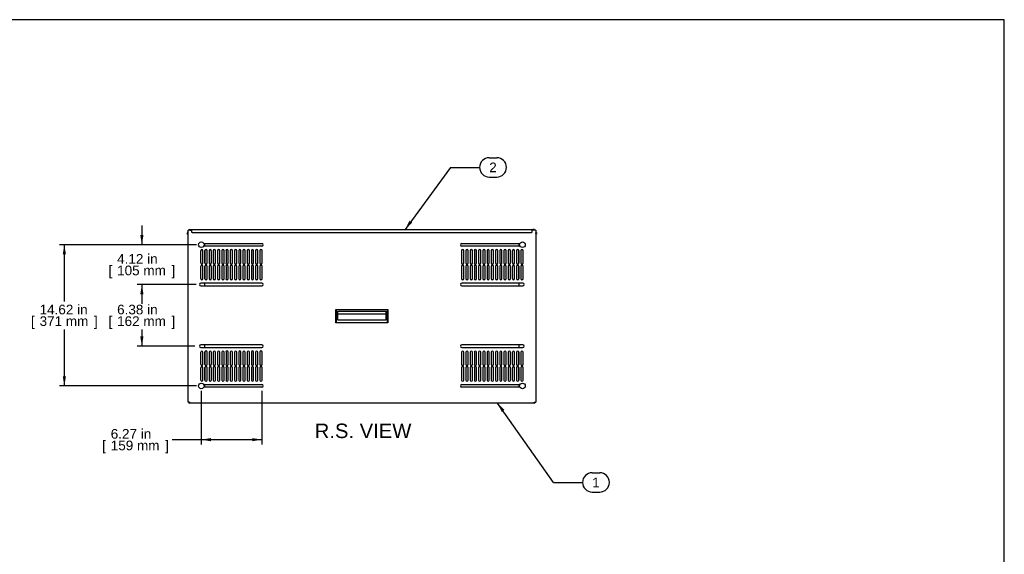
# Model space of a CAD drawing. Header units: inches. Extents: x 0 to 188, y 0 to 141.
# Tile 23 of 23: x 86 to 188, y 86 to 141. Entities that reach past the tile are written whole.
import ezdxf
from ezdxf.enums import TextEntityAlignment as Align

# ---------------------------------------------------------------- set-up
doc = ezdxf.new("R2010")
doc.units = ezdxf.units.IN
doc.header["$MEASUREMENT"] = 0
for name, color, linetype in [('COM57176-49', 7, 'Continuous'), ('COM57177-4', 7, 'Continuous'), ('COM57179-9S', 7, 'Continuous'), ('Default', 7, 'Continuous'), ('HAN13044', 7, 'Continuous'), ('SCS19417', 7, 'Continuous'), ('SCS19496', 7, 'Continuous')]:
    doc.layers.add(name, color=color, linetype=linetype)
doc.styles.add('SEACAD_Arial', font='arial.ttf')
doc.dimstyles.new('WEB', dxfattribs={"dimtxt": 1, "dimasz": 1, "dimexe": 0.5, "dimexo": 0.5, "dimgap": 0.25, "dimtad": 0, "dimtih": 1, "dimtoh": 1, "dimzin": 4, "dimdsep": 46, "dimtxsty": 'SEACAD_Arial', "dimblk1": '_SE_FILLED', "dimblk2": '_SE_FILLED', "dimsah": 1, "dimcen": 0.5, "dimadec": 0, "dimazin": 0, "dimtfac": 0.8, "dimtdec": 0, "dimtofl": 0, "dimtmove": 0, "dimatfit": 3, "dimfxl": 1, "dimtolj": 1, "dimtzin": 4, "dimarcsym": 0})

# ---------------------------------------------------------------- blocks, each defined once
blk = doc.blocks.new('SEANNOT_GROUP1')
at = {"layer": 'Default', "linetype": 'Continuous'}
blk.add_hatch(color=7, dxfattribs=at).paths.add_polyline_path([(136.12, 100.49), (135.41, 101.21), (135.85, 100.29)])
at = {"layer": 'Default', "color": 7, "linetype": 'Continuous'}
for p, q in [((145.21, 93.99), (145.99, 93.99)), ((141.21, 92.99), (144.21, 92.99)), ((145.21, 91.99), (145.99, 91.99))]:
    blk.add_line(p, q, dxfattribs=at)
blk.add_lwpolyline([(141.21, 92.99), (135.41, 101.21)], dxfattribs=at)
for centre, start, end in [((145.21, 92.99), 90, 270), ((145.99, 92.99), 270, 90)]:
    blk.add_arc(centre, 1, start, end, dxfattribs=at)
at = {"layer": 'Default', "color": 7, "linetype": 'Continuous', "style": 'SEACAD_Arial'}
blk.add_text('1', height=1, dxfattribs=at).set_placement((145.21, 93.49), align=Align.TOP_LEFT)
blk = doc.blocks.new('SEANNOT_GROUP2')
at = {"layer": 'Default', "linetype": 'Continuous'}
blk.add_hatch(color=7, dxfattribs=at).paths.add_polyline_path([(126.29, 120.08), (125.83, 119.18), (126.56, 119.89)])
at = {"layer": 'Default', "color": 7, "linetype": 'Continuous'}
for p, q in [((134.55, 126.61), (135.33, 126.61)), ((130.55, 125.61), (133.55, 125.61)), ((134.55, 124.61), (135.33, 124.61))]:
    blk.add_line(p, q, dxfattribs=at)
blk.add_lwpolyline([(130.55, 125.61), (125.83, 119.18)], dxfattribs=at)
for centre, start, end in [((134.55, 125.61), 90, 270), ((135.33, 125.61), 270, 90)]:
    blk.add_arc(centre, 1, start, end, dxfattribs=at)
at = {"layer": 'Default', "color": 7, "linetype": 'Continuous', "style": 'SEACAD_Arial'}
blk.add_text('2', height=1, dxfattribs=at).set_placement((134.55, 126.11), align=Align.TOP_LEFT)
blk = doc.blocks.new('SE5')
at = {"layer": 'COM57176-49', "color": 7, "linetype": 'Continuous'}
for p, q in [((103.36, 101.29), (103.36, 119.11)), ((103.44, 119.11), (103.36, 119.11)), ((103.71, 119.11), (103.44, 119.11)), ((139.27, 119.11), (139.01, 119.11)), ((139.36, 119.11), (139.27, 119.11)), ((139.36, 119.11), (139.36, 101.29)), ((104.98, 117.74), (111, 117.74)), ((111, 117.46), (104.98, 117.46)), ((131.72, 117.74), (137.74, 117.74)), ((137.74, 117.46), (131.72, 117.46)), ((104.66, 116.98), (104.66, 115.72)), ((104.9, 115.72), (104.9, 116.98)), ((105.1, 116.98), (105.1, 115.72)), ((105.33, 115.72), (105.33, 116.98)), ((105.54, 116.98), (105.54, 115.72)), ((105.77, 115.72), (105.77, 116.98)), ((105.97, 116.98), (105.97, 115.72)), ((106.21, 115.72), (106.21, 116.98)), ((106.41, 116.98), (106.41, 115.72)), ((106.65, 115.72), (106.65, 116.98)), ((106.85, 116.98), (106.85, 115.72)), ((107.08, 115.72), (107.08, 116.98)), ((107.29, 116.98), (107.29, 115.72)), ((107.52, 115.72), (107.52, 116.98)), ((107.72, 116.98), (107.72, 115.72)), ((107.96, 115.72), (107.96, 116.98)), ((108.16, 116.98), (108.16, 115.72)), ((108.4, 115.72), (108.4, 116.98)), ((108.6, 116.98), (108.6, 115.72)), ((108.83, 115.72), (108.83, 116.98)), ((109.04, 116.98), (109.04, 115.72)), ((109.27, 115.72), (109.27, 116.98)), ((109.47, 116.98), (109.47, 115.72)), ((109.71, 115.72), (109.71, 116.98)), ((109.91, 116.98), (109.91, 115.72)), ((110.15, 115.72), (110.15, 116.98)), ((110.35, 116.98), (110.35, 115.72)), ((110.58, 115.72), (110.58, 116.98)), ((110.79, 116.98), (110.79, 115.72)), ((111.02, 115.72), (111.02, 116.98)), ((131.69, 116.98), (131.69, 115.72)), ((131.93, 115.72), (131.93, 116.98)), ((132.13, 116.98), (132.13, 115.72)), ((132.37, 115.72), (132.37, 116.98)), ((132.57, 116.98), (132.57, 115.72)), ((132.8, 115.72), (132.8, 116.98)), ((133.01, 116.98), (133.01, 115.72)), ((133.24, 115.72), (133.24, 116.98)), ((133.44, 116.98), (133.44, 115.72)), ((133.68, 115.72), (133.68, 116.98)), ((133.88, 116.98), (133.88, 115.72)), ((134.12, 115.72), (134.12, 116.98)), ((134.32, 116.98), (134.32, 115.72)), ((134.55, 115.72), (134.55, 116.98)), ((134.76, 116.98), (134.76, 115.72)), ((134.99, 115.72), (134.99, 116.98)), ((135.19, 116.98), (135.19, 115.72)), ((135.43, 115.72), (135.43, 116.98)), ((135.63, 116.98), (135.63, 115.72)), ((135.87, 115.72), (135.87, 116.98)), ((136.07, 116.98), (136.07, 115.72)), ((136.3, 115.72), (136.3, 116.98)), ((136.51, 116.98), (136.51, 115.72)), ((136.74, 115.72), (136.74, 116.98)), ((136.94, 116.98), (136.94, 115.72)), ((137.18, 115.72), (137.18, 116.98)), ((137.38, 116.98), (137.38, 115.72)), ((137.62, 115.72), (137.62, 116.98)), ((137.82, 116.98), (137.82, 115.72)), ((138.05, 115.72), (138.05, 116.98)), ((104.66, 115.36), (104.66, 114.09)), ((104.9, 114.09), (104.9, 115.36)), ((105.1, 115.36), (105.1, 114.09)), ((105.33, 114.09), (105.33, 115.36)), ((105.54, 115.36), (105.54, 114.09)), ((105.77, 114.09), (105.77, 115.36)), ((105.97, 115.36), (105.97, 114.09)), ((106.21, 114.09), (106.21, 115.36)), ((106.41, 115.36), (106.41, 114.09)), ((106.65, 114.09), (106.65, 115.36)), ((106.85, 115.36), (106.85, 114.09)), ((107.08, 114.09), (107.08, 115.36)), ((107.29, 115.36), (107.29, 114.09)), ((107.52, 114.09), (107.52, 115.36)), ((107.72, 115.36), (107.72, 114.09)), ((107.96, 114.09), (107.96, 115.36)), ((108.16, 115.36), (108.16, 114.09)), ((108.4, 114.09), (108.4, 115.36)), ((108.6, 115.36), (108.6, 114.09)), ((108.83, 114.09), (108.83, 115.36)), ((109.04, 115.36), (109.04, 114.09)), ((109.27, 114.09), (109.27, 115.36)), ((109.47, 115.36), (109.47, 114.09)), ((109.71, 114.09), (109.71, 115.36)), ((109.91, 115.36), (109.91, 114.09)), ((110.15, 114.09), (110.15, 115.36)), ((110.35, 115.36), (110.35, 114.09)), ((110.58, 114.09), (110.58, 115.36)), ((110.79, 115.36), (110.79, 114.09)), ((111.02, 114.09), (111.02, 115.36)), ((131.69, 115.36), (131.69, 114.09)), ((131.93, 114.09), (131.93, 115.36)), ((132.13, 115.36), (132.13, 114.09)), ((132.37, 114.09), (132.37, 115.36)), ((132.57, 115.36), (132.57, 114.09)), ((132.8, 114.09), (132.8, 115.36)), ((133.01, 115.36), (133.01, 114.09)), ((133.24, 114.09), (133.24, 115.36)), ((133.44, 115.36), (133.44, 114.09)), ((133.68, 114.09), (133.68, 115.36)), ((133.88, 115.36), (133.88, 114.09)), ((134.12, 114.09), (134.12, 115.36)), ((134.32, 115.36), (134.32, 114.09)), ((134.55, 114.09), (134.55, 115.36)), ((134.76, 115.36), (134.76, 114.09)), ((134.99, 114.09), (134.99, 115.36)), ((135.19, 115.36), (135.19, 114.09)), ((135.43, 114.09), (135.43, 115.36)), ((135.63, 115.36), (135.63, 114.09)), ((135.87, 114.09), (135.87, 115.36)), ((136.07, 115.36), (136.07, 114.09)), ((136.3, 114.09), (136.3, 115.36)), ((136.51, 115.36), (136.51, 114.09)), ((136.74, 114.09), (136.74, 115.36)), ((136.94, 115.36), (136.94, 114.09)), ((137.18, 114.09), (137.18, 115.36)), ((137.38, 115.36), (137.38, 114.09)), ((137.62, 114.09), (137.62, 115.36)), ((137.82, 115.36), (137.82, 114.09)), ((138.05, 114.09), (138.05, 115.36)), ((111, 113.62), (104.69, 113.62)), ((104.69, 113.34), (111, 113.34)), ((138.03, 113.62), (131.72, 113.62)), ((131.72, 113.34), (138.03, 113.34)), ((111, 107.24), (104.69, 107.24)), ((138.03, 107.24), (131.72, 107.24)), ((104.66, 106.48), (104.66, 105.22)), ((104.69, 106.96), (111, 106.96)), ((104.9, 105.22), (104.9, 106.48)), ((105.1, 106.48), (105.1, 105.22)), ((105.33, 105.22), (105.33, 106.48)), ((105.54, 106.48), (105.54, 105.22)), ((105.77, 105.22), (105.77, 106.48)), ((105.97, 106.48), (105.97, 105.22)), ((106.21, 105.22), (106.21, 106.48)), ((106.41, 106.48), (106.41, 105.22)), ((106.65, 105.22), (106.65, 106.48)), ((106.85, 106.48), (106.85, 105.22)), ((107.08, 105.22), (107.08, 106.48)), ((107.29, 106.48), (107.29, 105.22)), ((107.52, 105.22), (107.52, 106.48)), ((107.72, 106.48), (107.72, 105.22)), ((107.96, 105.22), (107.96, 106.48)), ((108.16, 106.48), (108.16, 105.22)), ((108.4, 105.22), (108.4, 106.48)), ((108.6, 106.48), (108.6, 105.22)), ((108.83, 105.22), (108.83, 106.48)), ((109.04, 106.48), (109.04, 105.22)), ((109.27, 105.22), (109.27, 106.48)), ((109.47, 106.48), (109.47, 105.22)), ((109.71, 105.22), (109.71, 106.48)), ((109.91, 106.48), (109.91, 105.22)), ((110.15, 105.22), (110.15, 106.48)), ((110.35, 106.48), (110.35, 105.22)), ((110.58, 105.22), (110.58, 106.48)), ((110.79, 106.48), (110.79, 105.22)), ((111.02, 105.22), (111.02, 106.48)), ((131.69, 106.48), (131.69, 105.22)), ((131.72, 106.96), (138.03, 106.96)), ((131.93, 105.22), (131.93, 106.48)), ((132.13, 106.48), (132.13, 105.22)), ((132.37, 105.22), (132.37, 106.48)), ((132.57, 106.48), (132.57, 105.22)), ((132.8, 105.22), (132.8, 106.48)), ((133.01, 106.48), (133.01, 105.22)), ((133.24, 105.22), (133.24, 106.48)), ((133.44, 106.48), (133.44, 105.22)), ((133.68, 105.22), (133.68, 106.48)), ((133.88, 106.48), (133.88, 105.22)), ((134.12, 105.22), (134.12, 106.48)), ((134.32, 106.48), (134.32, 105.22)), ((134.55, 105.22), (134.55, 106.48)), ((134.76, 106.48), (134.76, 105.22)), ((134.99, 105.22), (134.99, 106.48)), ((135.19, 106.48), (135.19, 105.22)), ((135.43, 105.22), (135.43, 106.48)), ((135.63, 106.48), (135.63, 105.22)), ((135.87, 105.22), (135.87, 106.48)), ((136.07, 106.48), (136.07, 105.22)), ((136.3, 105.22), (136.3, 106.48)), ((136.51, 106.48), (136.51, 105.22)), ((136.74, 105.22), (136.74, 106.48)), ((136.94, 106.48), (136.94, 105.22)), ((137.18, 105.22), (137.18, 106.48)), ((137.38, 106.48), (137.38, 105.22)), ((137.62, 105.22), (137.62, 106.48)), ((137.82, 106.48), (137.82, 105.22)), ((138.05, 105.22), (138.05, 106.48)), ((104.66, 104.86), (104.66, 103.59)), ((104.9, 103.59), (104.9, 104.86)), ((105.1, 104.86), (105.1, 103.59)), ((105.33, 103.59), (105.33, 104.86)), ((105.54, 104.86), (105.54, 103.59)), ((105.77, 103.59), (105.77, 104.86)), ((105.97, 104.86), (105.97, 103.59)), ((106.21, 103.59), (106.21, 104.86)), ((106.41, 104.86), (106.41, 103.59)), ((106.65, 103.59), (106.65, 104.86)), ((106.85, 104.86), (106.85, 103.59)), ((107.08, 103.59), (107.08, 104.86)), ((107.29, 104.86), (107.29, 103.59)), ((107.52, 103.59), (107.52, 104.86)), ((107.72, 104.86), (107.72, 103.59)), ((107.96, 103.59), (107.96, 104.86)), ((108.16, 104.86), (108.16, 103.59)), ((108.4, 103.59), (108.4, 104.86)), ((108.6, 104.86), (108.6, 103.59)), ((108.83, 103.59), (108.83, 104.86)), ((109.04, 104.86), (109.04, 103.59)), ((109.27, 103.59), (109.27, 104.86)), ((109.47, 104.86), (109.47, 103.59)), ((109.71, 103.59), (109.71, 104.86)), ((109.91, 104.86), (109.91, 103.59)), ((110.15, 103.59), (110.15, 104.86)), ((110.35, 104.86), (110.35, 103.59)), ((110.58, 103.59), (110.58, 104.86)), ((110.79, 104.86), (110.79, 103.59)), ((111.02, 103.59), (111.02, 104.86)), ((131.69, 104.86), (131.69, 103.59)), ((131.93, 103.59), (131.93, 104.86)), ((132.13, 104.86), (132.13, 103.59)), ((132.37, 103.59), (132.37, 104.86)), ((132.57, 104.86), (132.57, 103.59)), ((132.8, 103.59), (132.8, 104.86)), ((133.01, 104.86), (133.01, 103.59)), ((133.24, 103.59), (133.24, 104.86)), ((133.44, 104.86), (133.44, 103.59)), ((133.68, 103.59), (133.68, 104.86)), ((133.88, 104.86), (133.88, 103.59)), ((134.12, 103.59), (134.12, 104.86)), ((134.32, 104.86), (134.32, 103.59)), ((134.55, 103.59), (134.55, 104.86)), ((134.76, 104.86), (134.76, 103.59)), ((134.99, 103.59), (134.99, 104.86)), ((135.19, 104.86), (135.19, 103.59)), ((135.43, 103.59), (135.43, 104.86)), ((135.63, 104.86), (135.63, 103.59)), ((135.87, 103.59), (135.87, 104.86)), ((136.07, 104.86), (136.07, 103.59)), ((136.3, 103.59), (136.3, 104.86)), ((136.51, 104.86), (136.51, 103.59)), ((136.74, 103.59), (136.74, 104.86)), ((136.94, 104.86), (136.94, 103.59)), ((137.18, 103.59), (137.18, 104.86)), ((137.38, 104.86), (137.38, 103.59)), ((137.62, 103.59), (137.62, 104.86)), ((137.82, 104.86), (137.82, 103.59)), ((138.05, 103.59), (138.05, 104.86)), ((104.98, 103.12), (111, 103.12)), ((131.72, 103.12), (137.74, 103.12)), ((111, 102.84), (104.98, 102.84)), ((137.74, 102.84), (131.72, 102.84)), ((103.44, 101.29), (103.36, 101.29)), ((103.5, 101.29), (103.44, 101.29)), ((103.5, 101.29), (103.5, 101.21)), ((139.21, 101.21), (103.5, 101.21)), ((139.21, 101.21), (139.21, 101.29)), ((139.21, 101.29), (139.27, 101.29)), ((139.27, 101.29), (139.36, 101.29))]:
    blk.add_line(p, q, dxfattribs=at)
for centre, radius, start, end in [((111, 117.6), 0.141, 270, 90), ((131.72, 117.6), 0.14, 90, 270), ((104.78, 116.98), 0.117, 0, 180), ((105.22, 116.98), 0.118, 0, 180), ((105.65, 116.98), 0.117, 0, 180), ((106.09, 116.98), 0.117, 0, 180), ((106.53, 116.98), 0.117, 0, 180), ((106.97, 116.98), 0.117, 0, 180), ((107.4, 116.98), 0.118, 0, 180), ((107.84, 116.98), 0.117, 0, 180), ((108.28, 116.98), 0.117, 0, 180), ((108.72, 116.98), 0.118, 0, 180), ((109.15, 116.98), 0.117, 0, 180), ((109.59, 116.98), 0.117, 0, 180), ((110.03, 116.98), 0.118, 0, 180), ((110.47, 116.98), 0.117, 0, 180), ((110.9, 116.98), 0.118, 0, 180), ((131.81, 116.98), 0.117, 0, 180), ((132.25, 116.98), 0.117, 0, 180), ((132.69, 116.98), 0.117, 0, 180), ((133.12, 116.98), 0.117, 0, 180), ((133.56, 116.98), 0.117, 0, 180), ((134, 116.98), 0.117, 0, 180), ((134.44, 116.98), 0.117, 0, 180), ((134.87, 116.98), 0.117, 0, 180), ((135.31, 116.98), 0.117, 0, 180), ((135.75, 116.98), 0.117, 0, 180), ((136.19, 116.98), 0.117, 0, 180), ((136.62, 116.98), 0.117, 0, 180), ((137.06, 116.98), 0.117, 0, 180), ((137.5, 116.98), 0.117, 0, 180), ((137.94, 116.98), 0.117, 0, 180), ((104.78, 115.72), 0.117, 180, 0), ((104.78, 115.36), 0.117, 0, 180), ((105.22, 115.72), 0.117, 180, 0), ((105.22, 115.36), 0.118, 0, 180), ((105.65, 115.72), 0.117, 180, 0), ((105.65, 115.36), 0.117, 0, 180), ((106.09, 115.72), 0.117, 180, 0), ((106.09, 115.36), 0.117, 0, 180), ((106.53, 115.72), 0.117, 180, 0), ((106.53, 115.36), 0.117, 0, 180), ((106.97, 115.72), 0.117, 180, 0), ((106.97, 115.36), 0.117, 0, 180), ((107.4, 115.72), 0.117, 180, 0), ((107.4, 115.36), 0.118, 0, 180), ((107.84, 115.72), 0.117, 180, 0), ((107.84, 115.36), 0.117, 0, 180), ((108.28, 115.72), 0.117, 180, 0), ((108.28, 115.36), 0.117, 0, 180), ((108.72, 115.72), 0.117, 180, 0), ((108.72, 115.36), 0.118, 0, 180), ((109.15, 115.72), 0.117, 180, 0), ((109.15, 115.36), 0.117, 0, 180), ((109.59, 115.72), 0.117, 180, 0), ((109.59, 115.36), 0.117, 0, 180), ((110.03, 115.72), 0.117, 180, 0), ((110.03, 115.36), 0.117, 0, 180), ((110.47, 115.72), 0.117, 180, 0), ((110.47, 115.36), 0.117, 0, 180), ((110.9, 115.72), 0.117, 180, 0), ((110.9, 115.36), 0.117, 0, 180), ((131.81, 115.72), 0.117, 180, 0), ((131.81, 115.36), 0.117, 0, 180), ((132.25, 115.72), 0.117, 180, 0), ((132.25, 115.36), 0.117, 0, 180), ((132.69, 115.72), 0.117, 180, 0), ((132.69, 115.36), 0.117, 0, 180), ((133.12, 115.72), 0.117, 180, 0), ((133.12, 115.36), 0.117, 0, 180), ((133.56, 115.72), 0.117, 180, 0), ((133.56, 115.36), 0.117, 0, 180), ((134, 115.72), 0.117, 180, 0), ((134, 115.36), 0.117, 0, 180), ((134.44, 115.72), 0.117, 180, 0), ((134.44, 115.36), 0.117, 0, 180), ((134.87, 115.72), 0.117, 180, 0), ((134.87, 115.36), 0.117, 0, 180), ((135.31, 115.72), 0.117, 180, 0), ((135.31, 115.36), 0.117, 0, 180), ((135.75, 115.72), 0.117, 180, 0), ((135.75, 115.36), 0.117, 0, 180), ((136.19, 115.72), 0.117, 180, 0), ((136.19, 115.36), 0.117, 0, 180), ((136.62, 115.72), 0.117, 180, 0), ((136.62, 115.36), 0.117, 0, 180), ((137.06, 115.72), 0.117, 180, 0), ((137.06, 115.36), 0.117, 0, 180), ((137.5, 115.72), 0.117, 180, 0), ((137.5, 115.36), 0.117, 0, 180), ((137.94, 115.72), 0.117, 180, 0), ((137.94, 115.36), 0.117, 0, 180), ((104.69, 113.48), 0.14, 90, 270), ((104.78, 114.09), 0.117, 180, 0), ((105.22, 114.09), 0.117, 180, 0), ((105.65, 114.09), 0.117, 180, 0), ((106.09, 114.09), 0.117, 180, 0), ((106.53, 114.09), 0.117, 180, 0), ((106.97, 114.09), 0.117, 180, 0), ((107.4, 114.09), 0.117, 180, 0), ((107.84, 114.09), 0.117, 180, 0), ((108.28, 114.09), 0.117, 180, 0), ((108.72, 114.09), 0.117, 180, 0), ((109.15, 114.09), 0.117, 180, 0), ((109.59, 114.09), 0.117, 180, 0), ((110.03, 114.09), 0.117, 180, 0), ((110.47, 114.09), 0.117, 180, 0), ((110.9, 114.09), 0.117, 180, 0), ((111, 113.48), 0.14, 270, 90), ((131.72, 113.48), 0.14, 90, 270), ((131.81, 114.09), 0.117, 180, 0), ((132.25, 114.09), 0.117, 180, 0), ((132.69, 114.09), 0.117, 180, 0), ((133.12, 114.09), 0.117, 180, 0), ((133.56, 114.09), 0.117, 180, 0), ((134, 114.09), 0.117, 180, 0), ((134.44, 114.09), 0.117, 180, 0), ((134.87, 114.09), 0.117, 180, 0), ((135.31, 114.09), 0.117, 180, 0), ((135.75, 114.09), 0.117, 180, 0), ((136.19, 114.09), 0.117, 180, 0), ((136.62, 114.09), 0.117, 180, 0), ((137.06, 114.09), 0.117, 180, 0), ((137.5, 114.09), 0.117, 180, 0), ((137.94, 114.09), 0.117, 180, 0), ((138.03, 113.48), 0.14, 270, 90), ((104.69, 107.1), 0.14, 90, 270), ((111, 107.1), 0.14, 270, 90), ((131.72, 107.1), 0.14, 90, 270), ((138.03, 107.1), 0.141, 270, 90), ((104.78, 106.48), 0.117, 0, 180), ((105.22, 106.48), 0.118, 0, 180), ((105.65, 106.48), 0.117, 0, 180), ((106.09, 106.48), 0.117, 0, 180), ((106.53, 106.48), 0.117, 0, 180), ((106.97, 106.48), 0.117, 0, 180), ((107.4, 106.48), 0.118, 0, 180), ((107.84, 106.48), 0.117, 0, 180), ((108.28, 106.48), 0.117, 0, 180), ((108.72, 106.48), 0.118, 0, 180), ((109.15, 106.48), 0.117, 0, 180), ((109.59, 106.48), 0.117, 0, 180), ((110.03, 106.48), 0.118, 0, 180), ((110.47, 106.48), 0.117, 0, 180), ((110.9, 106.48), 0.118, 0, 180), ((131.81, 106.48), 0.117, 0, 180), ((132.25, 106.48), 0.117, 0, 180), ((132.69, 106.48), 0.117, 0, 180), ((133.12, 106.48), 0.117, 0, 180), ((133.56, 106.48), 0.117, 0, 180), ((134, 106.48), 0.117, 0, 180), ((134.44, 106.48), 0.117, 0, 180), ((134.87, 106.48), 0.117, 0, 180), ((135.31, 106.48), 0.117, 0, 180), ((135.75, 106.48), 0.117, 0, 180), ((136.19, 106.48), 0.117, 0, 180), ((136.62, 106.48), 0.117, 0, 180), ((137.06, 106.48), 0.117, 0, 180), ((137.5, 106.48), 0.117, 0, 180), ((137.94, 106.48), 0.117, 0, 180), ((104.78, 105.22), 0.117, 180, 360), ((105.22, 105.22), 0.117, 180, 360), ((105.65, 105.22), 0.117, 180, 360), ((106.09, 105.22), 0.117, 180, 360), ((106.53, 105.22), 0.117, 180, 360), ((106.97, 105.22), 0.117, 180, 360), ((107.4, 105.22), 0.117, 180, 360), ((107.84, 105.22), 0.117, 180, 360), ((108.28, 105.22), 0.117, 180, 360), ((108.72, 105.22), 0.117, 180, 360), ((109.15, 105.22), 0.117, 180, 360), ((109.59, 105.22), 0.117, 180, 360), ((110.03, 105.22), 0.117, 180, 360), ((110.47, 105.22), 0.117, 180, 360), ((110.9, 105.22), 0.117, 180, 360), ((131.81, 105.22), 0.117, 180, 0), ((132.25, 105.22), 0.117, 180, 0), ((132.69, 105.22), 0.117, 180, 0), ((133.12, 105.22), 0.117, 180, 0), ((133.56, 105.22), 0.117, 180, 0), ((134, 105.22), 0.117, 180, 0), ((134.44, 105.22), 0.117, 180, 0), ((134.87, 105.22), 0.117, 180, 0), ((135.31, 105.22), 0.117, 180, 0), ((135.75, 105.22), 0.117, 180, 0), ((136.19, 105.22), 0.117, 180, 0), ((136.62, 105.22), 0.117, 180, 0), ((137.06, 105.22), 0.117, 180, 0), ((137.5, 105.22), 0.117, 180, 0), ((137.94, 105.22), 0.117, 180, 0), ((104.78, 104.86), 0.117, 0, 180), ((105.22, 104.86), 0.118, 0, 180), ((105.65, 104.86), 0.117, 0, 180), ((106.09, 104.86), 0.117, 0, 180), ((106.53, 104.86), 0.117, 0, 180), ((106.97, 104.86), 0.117, 0, 180), ((107.4, 104.86), 0.118, 0, 180), ((107.84, 104.86), 0.117, 0, 180), ((108.28, 104.86), 0.117, 0, 180), ((108.72, 104.86), 0.118, 0, 180), ((109.15, 104.86), 0.117, 0, 180), ((109.59, 104.86), 0.117, 0, 180), ((110.03, 104.86), 0.117, 0, 180), ((110.47, 104.86), 0.117, 0, 180), ((110.9, 104.86), 0.117, 0, 180), ((131.81, 104.86), 0.117, 0, 180), ((132.25, 104.86), 0.117, 0, 180), ((132.69, 104.86), 0.117, 0, 180), ((133.12, 104.86), 0.117, 0, 180), ((133.56, 104.86), 0.117, 0, 180), ((134, 104.86), 0.117, 0, 180), ((134.44, 104.86), 0.117, 0, 180), ((134.87, 104.86), 0.117, 0, 180), ((135.31, 104.86), 0.117, 0, 180), ((135.75, 104.86), 0.117, 0, 180), ((136.19, 104.86), 0.117, 0, 180), ((136.62, 104.86), 0.117, 0, 180), ((137.06, 104.86), 0.117, 0, 180), ((137.5, 104.86), 0.117, 0, 180), ((137.94, 104.86), 0.117, 0, 180), ((104.78, 103.59), 0.117, 180, 360), ((105.22, 103.59), 0.117, 180, 360), ((105.65, 103.59), 0.117, 180, 360), ((106.09, 103.59), 0.117, 180, 360), ((106.53, 103.59), 0.117, 180, 360), ((106.97, 103.59), 0.117, 180, 360), ((107.4, 103.59), 0.117, 180, 360), ((107.84, 103.59), 0.117, 180, 360), ((108.28, 103.59), 0.117, 180, 360), ((108.72, 103.59), 0.117, 180, 360), ((109.15, 103.59), 0.117, 180, 360), ((109.59, 103.59), 0.117, 180, 360), ((110.03, 103.59), 0.117, 180, 360), ((110.47, 103.59), 0.117, 180, 360), ((110.9, 103.59), 0.117, 180, 360), ((111, 102.98), 0.14, 270, 90), ((131.72, 102.98), 0.14, 90, 270), ((131.81, 103.59), 0.117, 180, 0), ((132.25, 103.59), 0.117, 180, 0), ((132.69, 103.59), 0.117, 180, 0), ((133.12, 103.59), 0.117, 180, 0), ((133.56, 103.59), 0.117, 180, 0), ((134, 103.59), 0.117, 180, 0), ((134.44, 103.59), 0.117, 180, 0), ((134.87, 103.59), 0.117, 180, 0), ((135.31, 103.59), 0.117, 180, 0), ((135.75, 103.59), 0.117, 180, 0), ((136.19, 103.59), 0.117, 180, 0), ((136.62, 103.59), 0.117, 180, 0), ((137.06, 103.59), 0.117, 180, 0), ((137.5, 103.59), 0.117, 180, 0), ((137.94, 103.59), 0.117, 180, 0), ((103.5, 101.29), 0.086, 180, 270), ((103.5, 101.29), 0.029, 180, 270), ((139.21, 101.29), 0.086, 270, 0), ((139.21, 101.29), 0.029, 270, 0)]:
    blk.add_arc(centre, radius, start, end, dxfattribs=at)
at = {"layer": 'COM57177-4', "color": 7, "linetype": 'Continuous'}
for p, q in [((103.53, 119.18), (103.66, 119.18)), ((103.53, 119.12), (103.66, 119.12)), ((103.66, 119.18), (103.71, 119.18)), ((103.71, 119.12), (103.66, 119.12)), ((103.71, 119.18), (139.01, 119.18)), ((103.71, 119.18), (103.71, 119.09)), ((103.71, 119.09), (103.71, 118.94)), ((103.77, 118.88), (138.94, 118.88)), ((139.01, 119.09), (139.01, 119.18)), ((139.01, 119.18), (139.05, 119.18)), ((139.05, 119.12), (139.01, 119.12)), ((139.01, 118.94), (139.01, 119.09)), ((139.19, 119.18), (139.05, 119.18)), ((139.19, 119.12), (139.05, 119.12))]:
    blk.add_line(p, q, dxfattribs=at)
for centre, radius, start, end in [((103.53, 119.09), 0.086, 90, 170.6311), ((103.53, 119.09), 0.029, 90, 151.1343), ((103.77, 118.94), 0.0625, 180, 270), ((138.94, 118.94), 0.0625, 270, 0), ((139.19, 119.09), 0.086, 9.3689, 90), ((139.19, 119.09), 0.029, 28.8657, 90)]:
    blk.add_arc(centre, radius, start, end, dxfattribs=at)
at = {"layer": 'COM57179-9S', "color": 7, "linetype": 'Continuous'}
for p, q in [((105.1, 117.46), (105.1, 117.74)), ((137.61, 117.74), (137.61, 117.46)), ((105.1, 115.7), (105.1, 117)), ((137.61, 117), (137.61, 115.7)), ((105.1, 114.08), (105.1, 115.38)), ((137.61, 115.38), (137.61, 114.08)), ((105.1, 113.34), (105.1, 113.62)), ((137.61, 113.62), (137.61, 113.34)), ((105.1, 106.96), (105.1, 107.24)), ((137.61, 107.24), (137.61, 106.96)), ((105.1, 105.2), (105.1, 106.5)), ((137.61, 106.5), (137.61, 105.2)), ((105.1, 103.58), (105.1, 104.88)), ((137.61, 104.88), (137.61, 103.58)), ((105.1, 102.84), (105.1, 103.12)), ((137.61, 103.12), (137.61, 102.84))]:
    blk.add_line(p, q, dxfattribs=at)
at = {"layer": 'HAN13044', "color": 7, "linetype": 'Continuous'}
for p, q in [((118.67, 109.5), (118.67, 110.9)), ((118.67, 110.9), (124.05, 110.9)), ((118.71, 110.86), (118.67, 110.9)), ((124.01, 110.86), (118.71, 110.86)), ((118.71, 110.86), (118.71, 109.54)), ((118.88, 109.78), (118.88, 110.72)), ((118.88, 110.72), (123.84, 110.72)), ((118.88, 110.45), (123.84, 110.45)), ((123.84, 110.72), (123.84, 109.78)), ((124.01, 110.86), (124.05, 110.9)), ((124.01, 109.54), (124.01, 110.86)), ((124.05, 110.9), (124.05, 109.5)), ((118.67, 109.5), (118.71, 109.54)), ((124.05, 109.5), (118.67, 109.5)), ((118.71, 109.54), (124.01, 109.54)), ((123.84, 109.78), (118.88, 109.78)), ((124.05, 109.5), (124.01, 109.54))]:
    blk.add_line(p, q, dxfattribs=at)
at = {"layer": 'SCS19417', "color": 7, "linetype": 'Continuous'}
for p, q in [((103.31, 118.82), (103.27, 118.82)), ((103.27, 118.77), (103.31, 118.77)), ((103.29, 118.88), (103.29, 118.88)), ((103.29, 118.71), (103.29, 118.71)), ((103.32, 118.82), (103.31, 118.82)), ((103.31, 118.77), (103.32, 118.77)), ((103.35, 118.92), (103.32, 118.92)), ((103.32, 118.77), (103.32, 118.82)), ((103.32, 118.82), (103.32, 118.82)), ((103.32, 118.77), (103.32, 118.77)), ((103.32, 118.67), (103.35, 118.67)), ((139.39, 118.92), (139.37, 118.92)), ((139.37, 118.67), (139.39, 118.67)), ((139.39, 118.82), (139.39, 118.82)), ((139.39, 118.77), (139.39, 118.82)), ((139.4, 118.82), (139.39, 118.82)), ((139.39, 118.77), (139.39, 118.77)), ((139.39, 118.77), (139.4, 118.77)), ((139.44, 118.82), (139.4, 118.82)), ((139.4, 118.77), (139.44, 118.77)), ((139.43, 118.88), (139.43, 118.88)), ((139.43, 118.71), (139.43, 118.71))]:
    blk.add_line(p, q, dxfattribs=at)
for centre, radius, start, end in [((103.42, 118.81), 0.15, 135.8673, 151.9413), ((103.42, 118.78), 0.15, 208.046, 224.1327), ((103.32, 118.91), 0.012, 90, 135.8673), ((103.32, 118.68), 0.012, 224.1327, 270), ((103.35, 118.91), 0.008, 0, 90), ((103.35, 118.68), 0.008, 270, 0), ((139.37, 118.91), 0.008, 90, 180), ((139.37, 118.68), 0.008, 180, 270), ((139.39, 118.91), 0.012, 44.1327, 90), ((139.39, 118.68), 0.012, 270, 315.8673), ((139.29, 118.81), 0.15, 28.046, 44.1327), ((139.29, 118.78), 0.15, 315.8673, 331.9413)]:
    blk.add_arc(centre, radius, start, end, dxfattribs=at)
for points in [[(103.27, 118.82), (103.27, 118.83), (103.28, 118.84), (103.28, 118.86), (103.29, 118.87), (103.29, 118.88)], [(103.29, 118.71), (103.29, 118.72), (103.28, 118.73), (103.28, 118.75), (103.27, 118.76), (103.27, 118.77)], [(139.43, 118.88), (139.43, 118.87), (139.43, 118.86), (139.44, 118.84), (139.44, 118.83), (139.44, 118.82)], [(139.44, 118.77), (139.44, 118.76), (139.44, 118.75), (139.43, 118.73), (139.43, 118.72), (139.43, 118.71)]]:
    blk.add_open_spline(points, degree=3, knots=[0, 0, 0, 0, 0.5, 0.5, 1, 1, 1, 1], dxfattribs=at)
at = {"layer": 'SCS19496', "color": 7, "linetype": 'Continuous'}
for centre in [(104.73, 117.6), (137.99, 117.6), (104.73, 102.98), (137.99, 102.98)]:
    blk.add_circle(centre, 0.29, dxfattribs=at)
blk = doc.blocks.new('DMBLK282')
at = {"layer": 'Default', "linetype": 'Continuous', "transparency": 16777216}
for points in [[(90.38, 116.6), (90.71, 116.6), (90.54, 117.6)], [(90.38, 103.98), (90.54, 102.98), (90.71, 103.98)]]:
    blk.add_hatch(color=7, dxfattribs=at).paths.add_polyline_path(points)
at = {"layer": 'Default', "color": 7, "linetype": 'Continuous', "transparency": 16777216}
for p, q in [((104.23, 117.6), (90.04, 117.6)), ((90.54, 117.6), (90.54, 111.74)), ((90.54, 108.84), (90.54, 102.98)), ((104.23, 102.98), (90.04, 102.98))]:
    blk.add_line(p, q, dxfattribs=at)
at = {"layer": 'Default', "color": 7, "linetype": 'Continuous', "transparency": 16777216, "style": 'SEACAD_Arial'}
for s, p in [('14.62 in', (87.98, 111.39)), ('[', (87.09, 110.19)), ('371 mm', (87.98, 110.19)), (']', (93.61, 110.19))]:
    blk.add_text(s, height=1, dxfattribs=at).set_placement(p, align=Align.TOP_LEFT)
blk = doc.blocks.new('_SE_FILLED')
at = {"color": 0}
blk.add_line((0, 0), (-1, 0), dxfattribs=at)
blk.add_solid([(0, 0), (-1, -0.1665), (-1, 0.1665), (0, 0)], dxfattribs=at)
blk = doc.blocks.new('DMBLK288')
at = {"layer": 'Default', "linetype": 'Continuous', "transparency": 16777216}
for points in [[(98.41, 112.48), (98.74, 112.48), (98.57, 113.48)], [(98.41, 108.1), (98.57, 107.1), (98.74, 108.1)]]:
    blk.add_hatch(color=7, dxfattribs=at).paths.add_polyline_path(points)
at = {"layer": 'Default', "color": 7, "linetype": 'Continuous', "transparency": 16777216}
for p, q in [((104.19, 113.48), (98.07, 113.48)), ((98.57, 113.48), (98.57, 111.74)), ((98.57, 108.84), (98.57, 107.1)), ((104.05, 107.1), (98.07, 107.1))]:
    blk.add_line(p, q, dxfattribs=at)
at = {"layer": 'Default', "color": 7, "linetype": 'Continuous', "transparency": 16777216, "style": 'SEACAD_Arial'}
for s, p in [('6.38 in', (96.01, 111.39)), ('[', (95.12, 110.19)), ('162 mm', (96.01, 110.19)), (']', (101.64, 110.19))]:
    blk.add_text(s, height=1, dxfattribs=at).set_placement(p, align=Align.TOP_LEFT)
blk = doc.blocks.new('DMBLK289')
at = {"layer": 'Default', "linetype": 'Continuous', "transparency": 16777216}
for points in [[(98.41, 118.6), (98.57, 117.6), (98.74, 118.6)], [(98.41, 112.48), (98.74, 112.48), (98.57, 113.48)]]:
    blk.add_hatch(color=7, dxfattribs=at).paths.add_polyline_path(points)
at = {"layer": 'Default', "color": 7, "linetype": 'Continuous', "transparency": 16777216}
for p, q in [((98.57, 119.6), (98.57, 117.6)), ((104.23, 117.6), (98.07, 117.6)), ((104.05, 113.48), (98.07, 113.48)), ((98.57, 113.48), (98.57, 111.48))]:
    blk.add_line(p, q, dxfattribs=at)
at = {"layer": 'Default', "color": 7, "linetype": 'Continuous', "transparency": 16777216, "style": 'SEACAD_Arial'}
for s, p in [('4.12 in', (96.01, 116.64)), ('[', (95.12, 115.44)), ('105 mm', (96.01, 115.44)), (']', (101.64, 115.44))]:
    blk.add_text(s, height=1, dxfattribs=at).set_placement(p, align=Align.TOP_LEFT)
blk = doc.blocks.new('DMBLK291')
at = {"layer": 'Default', "linetype": 'Continuous', "transparency": 16777216}
for points in [[(105.73, 97.25), (105.73, 97.58), (104.73, 97.42)], [(110, 97.25), (111, 97.42), (110, 97.58)]]:
    blk.add_hatch(color=7, dxfattribs=at).paths.add_polyline_path(points)
at = {"layer": 'Default', "color": 7, "linetype": 'Continuous', "transparency": 16777216}
for p, q in [((104.73, 102.48), (104.73, 96.92)), ((111, 102.48), (111, 96.92)), ((101.72, 97.42), (111, 97.42))]:
    blk.add_line(p, q, dxfattribs=at)
at = {"layer": 'Default', "color": 7, "linetype": 'Continuous', "transparency": 16777216, "style": 'SEACAD_Arial'}
for s, p in [('6.27 in', (95.35, 98.52)), ('[', (94.46, 97.32)), ('159 mm', (95.35, 97.32)), (']', (100.98, 97.32))]:
    blk.add_text(s, height=1, dxfattribs=at).set_placement(p, align=Align.TOP_LEFT)

msp = doc.modelspace()

# ---------------------------------------------------------------- linework, layer by layer
at = {"layer": 'Default', "color": 7, "linetype": 'Continuous'}
for p, q in [((187.896, 140.903), (0.095, 140.903)), ((187.896, 0.103), (187.896, 140.903))]:
    msp.add_line(p, q, dxfattribs=at)

# ---------------------------------------------------------------- block references
at = {"layer": 'Default'}
for name in ['SEANNOT_GROUP2', 'SE5', 'SEANNOT_GROUP1']:
    msp.add_blockref(name, (0, 0), dxfattribs=at)

# ---------------------------------------------------------------- texts
at = {"layer": 'Default', "color": 7, "linetype": 'Continuous', "style": 'SEACAD_Arial'}
msp.add_text('R.S. VIEW', height=1.5, dxfattribs=at).set_placement((116.476, 99.08), align=Align.TOP_LEFT)

# ---------------------------------------------------------------- dimensions: what is measured, and where the dimension line sits
at = {"layer": 'Default', "color": 7, "linetype": 'Continuous'}
for base, p1, p2, angle, picture, middle, dimtype in [((98.5735872, 113.475806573), (104.725789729, 117.600806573), (104.545289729, 113.475806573), 90, 'DMBLK289', (98.5735872, 115.538306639), 160), ((90.543518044, 117.600806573), (104.725789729, 117.600806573), (104.725789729, 102.975806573), 270, 'DMBLK282', (90.543518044, 110.288306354), 161), ((98.573587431, 107.100806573), (104.685789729, 113.475806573), (104.545289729, 107.100806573), 90, 'DMBLK288', (98.573587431, 110.288306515), 160), ((104.726, 97.418), (104.726, 102.976), (110.998, 102.976), 0, 'DMBLK291', (101.723, 97.418), 161)]:
    dim = msp.add_linear_dim(base=base, p1=p1, p2=p2, angle=angle, text='\\A1;<>', dimstyle='WEB', override={"dimpost": '\\X'}, dxfattribs=at)
    dim.commit()
    dim.dimension.update_dxf_attribs({"geometry": picture, "text_midpoint": middle, "dimtype": dimtype})

doc.saveas('drawing.dxf')
